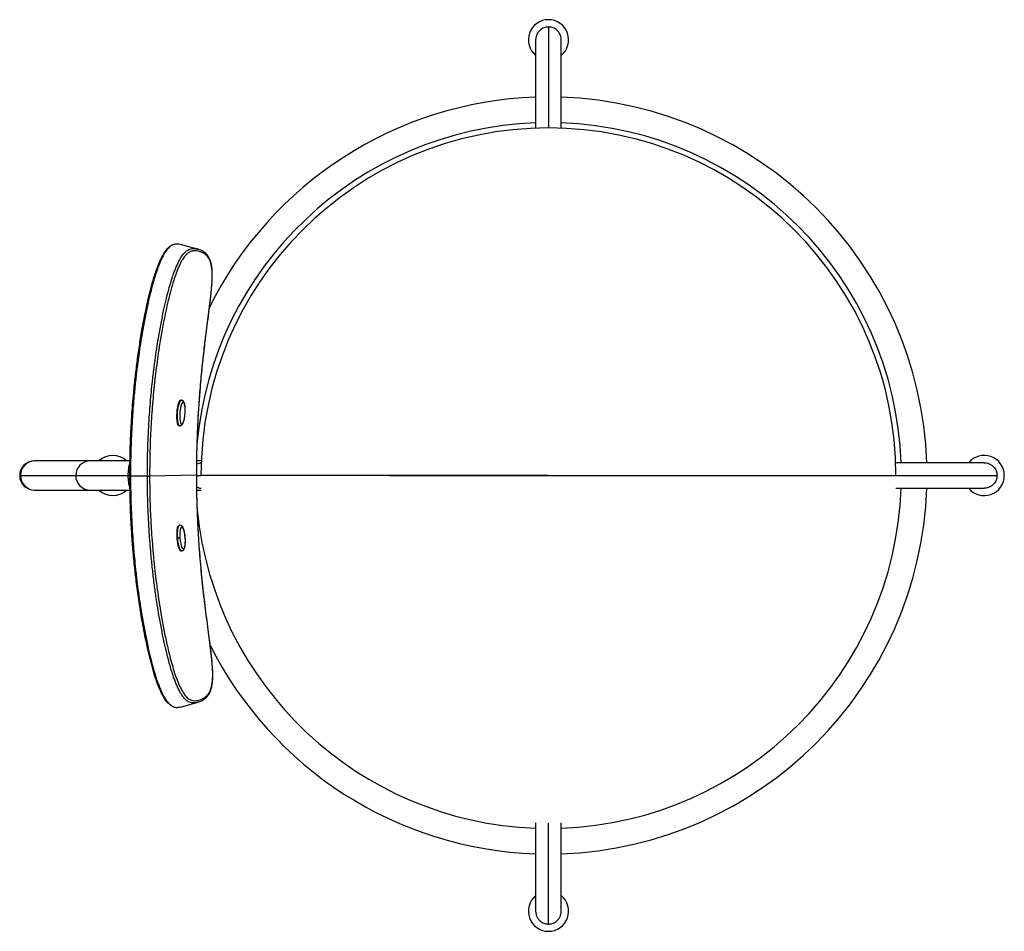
# Paper-space layout '_Top' of a CAD drawing. Header units: millimetres. Extents: x -289 to 249, y -249 to 249.
import ezdxf

# ---------------------------------------------------------------- set-up
doc = ezdxf.new("R2010")
doc.units = ezdxf.units.MM

psp = doc.layouts.new('_Top')

# ---------------------------------------------------------------- linework, layer by layer
at = {"color": 7, "linetype": 'Continuous', "lineweight": 25}
for p, q in [((0, 245.24), (0, 190)), ((-7, 238.21), (-7, 189.87)), ((7, 189.87), (7, 238.21)), ((-200.6, 41.17), (-201.04, 41.2)), ((-201.6, 27.2), (-202.03, 27.24)), ((-228.86, 8), (-281.11, 8)), ((-189.7, 6.98), (-192.45, 6.24)), ((-189.83, 8), (-192.27, 8)), ((238.24, 7), (189.87, 7)), ((-289.11, 0), (-228.87, 0)), ((-192.32, 0.22), (-218.08, -0.32)), ((-192.31, 0), (-190, 0)), ((-87, 0), (87, 0)), ((190, 0), (245.26, 0)), ((-219.29, -0.33), (-228.51, -0.33)), ((-281.11, -8), (-228.78, -8)), ((-192.24, -8), (-189.83, -8)), ((189.87, -7), (238.24, -7)), ((-201.53, -27.21), (-201.96, -27.24)), ((-202.71, -34.25), (-203.19, -34.29)), ((-200.94, -41.2), (-200.51, -41.17)), ((-205.65, -126.24), (-205.35, -126.37)), ((-191.64, -123.95), (-191.68, -123.96)), ((-7, -189.87), (-7, -238.21)), ((0, -245.24), (0, -190)), ((7, -238.21), (7, -189.87))]:
    psp.add_line(p, q, dxfattribs=at)
at = {"color": 7, "linetype": 'Continuous', "lineweight": 25, "flags": 128}
for points in [[(-191.51, 123.7), (-196, 124.92), (-200.49, 126.14)], [(-201.09, 41.2), (-201.48, 41.04), (-201.87, 40.54), (-202.25, 39.72), (-202.59, 38.63), (-202.89, 37.31), (-203.12, 35.84), (-203.27, 34.29), (-203.34, 32.74), (-203.32, 31.26), (-203.21, 29.92), (-203.03, 28.81), (-202.76, 27.96), (-202.45, 27.43), (-202.08, 27.24)], [(-201.6, 27.2), (-201.96, 27.39), (-202.28, 27.93), (-202.54, 28.77), (-202.73, 29.89), (-202.84, 31.22), (-202.86, 32.7), (-202.79, 34.26), (-202.63, 35.81), (-202.4, 37.28), (-202.11, 38.59), (-201.76, 39.69), (-201.38, 40.51), (-200.99, 41.01), (-200.6, 41.17)], [(-199.71, 40.1), (-200.1, 39.91), (-200.49, 39.33), (-200.85, 38.39), (-201.17, 37.16), (-201.42, 35.72), (-201.58, 34.18), (-201.64, 32.62), (-201.6, 31.18), (-201.46, 29.93), (-201.22, 28.96), (-200.92, 28.35), (-200.56, 28.13)], [(-200.56, 28.13), (-200.17, 28.32), (-199.78, 28.9), (-199.41, 29.84), (-199.09, 31.07), (-198.85, 32.51), (-198.69, 34.06), (-198.63, 35.61), (-198.67, 37.06), (-198.81, 38.31), (-199.04, 39.27), (-199.35, 39.88), (-199.71, 40.1)], [(-202.01, -27.24), (-202.36, -27.43), (-202.68, -27.96), (-202.94, -28.81), (-203.13, -29.92), (-203.24, -31.25), (-203.26, -32.73), (-203.19, -34.29)], [(-202.71, -34.25), (-202.78, -32.7), (-202.76, -31.22), (-202.65, -29.89), (-202.46, -28.77), (-202.2, -27.93), (-201.88, -27.39), (-201.53, -27.21)], [(-198.6, -34.06), (-198.76, -32.51), (-199.01, -31.07), (-199.33, -29.84), (-199.69, -28.9), (-200.09, -28.32), (-200.48, -28.13), (-200.84, -28.35), (-201.14, -28.96), (-201.38, -29.93), (-201.52, -31.17), (-201.56, -32.62), (-201.5, -34.17)], [(-203.19, -34.29), (-203.04, -35.84), (-202.81, -37.31), (-202.51, -38.63), (-202.17, -39.72), (-201.79, -40.54), (-201.39, -41.04), (-201, -41.2), (-200.99, -41.2)], [(-200.51, -41.17), (-200.52, -41.17), (-200.91, -41.01), (-201.3, -40.51), (-201.68, -39.69), (-202.03, -38.59), (-202.33, -37.28), (-202.56, -35.81), (-202.71, -34.25)], [(-201.5, -34.17), (-201.34, -35.72), (-201.09, -37.16), (-200.77, -38.39), (-200.41, -39.33), (-200.01, -39.91), (-199.62, -40.1), (-199.26, -39.88), (-198.96, -39.27), (-198.72, -38.31), (-198.58, -37.06), (-198.54, -35.61), (-198.6, -34.06)], [(-198.57, -34.06), (-198.57, -34.06), (-198.6, -34.06)], [(-200.65, -126.41), (-196.16, -125.19), (-191.68, -123.97)]]:
    psp.add_lwpolyline(points, dxfattribs=at)
at = {"color": 7, "linetype": 'Continuous', "lineweight": 25}
for centre, radius, start, end in [((0, 238.21), 11, 309.5212, 230.4788), ((0, 0), 206.95, 91.9384, 153.6865), ((0, 0), 206.95, 1.9384, 88.0616), ((0, 0), 192.95, 92.0791, 174.8589), ((0, 0), 190, 0, 180), ((0, 0), 192.95, 2.0791, 87.9209), ((-200.69, 40.18), 0.988, 355.1031, 84.9371), ((-201.54, 28.19), 0.983, 266.6745, 356.7895), ((-238.24, 0), 11, 46.6582, 133.3418), ((238.24, 0), 11, 219.5212, 140.4788), ((-281.11, 0), 8, 90, 270), ((-280.73, 0.02), 7.98, 90.1811, 180.1337), ((-250.5, 0.02), 7.98, 90.1811, 180.1337), ((-210.47, 0.77), 19.43, 160.9444, 182.2678), ((-280.73, -0.03), 7.97, 179.8198, 269.8655), ((-250.51, -0.03), 7.97, 179.8198, 269.8655), ((-211.59, -0.92), 18.31, 177.1274, 199.9682), ((-238.24, 0), 11, 226.6582, 313.3418), ((0, 0), 192.95, 272.0791, 357.9209), ((0, 0), 206.95, 271.9384, 358.0616), ((0, 0), 192.95, 185.6397, 267.9209), ((-197.83, -98.47), 64.4, 93.2658, 94.3442), ((0, 0), 206.95, 206.5423, 268.0616), ((0, -238.21), 11, 129.5212, 50.4788)]:
    psp.add_arc(centre, radius, start, end, dxfattribs=at)
for points, knots in [([(0, 245.24), (-0.66, 245.19), (-2.16, 245.06), (-4.14, 244.03), (-5.72, 242.44), (-6.78, 240.49), (-6.93, 238.99), (-7, 238.21)], [0, 0, 0, 0, 0.180424, 0.408835, 0.58966, 0.789337, 1, 1, 1, 1]), ([(7, 238.21), (6.93, 238.99), (6.78, 240.49), (5.72, 242.44), (4.14, 244.03), (2.16, 245.06), (0.66, 245.19), (0, 245.24)], [0, 0, 0, 0, 0.210663, 0.41034, 0.591165, 0.819576, 1, 1, 1, 1]), ([(-228.87, -0.33), (-228.87, 0.63), (-228.87, 2.49), (-228.85, 5.22), (-228.81, 7.99), (-228.76, 10.93), (-228.68, 14.24), (-228.57, 17.8), (-228.42, 21.61), (-228.19, 26.45), (-227.85, 32.14), (-227.37, 38.77), (-226.73, 46.13), (-225.89, 54.27), (-224.8, 63.07), (-223.54, 71.8), (-222.29, 79.34), (-221.13, 85.57), (-220.1, 90.67), (-219.03, 95.56), (-217.99, 99.94), (-217.04, 103.61), (-216.16, 106.81), (-215.21, 109.93), (-214.2, 112.92), (-213.13, 115.74), (-212.1, 118.05), (-211.15, 119.94), (-210.01, 121.93), (-208.65, 123.73), (-207.53, 124.85), (-206.99, 125.13), (-206.92, 125.17)], [0, 0, 0, 0, 0.020808, 0.040564, 0.059268, 0.081137, 0.104578, 0.131415, 0.158692, 0.187544, 0.236709, 0.282854, 0.332184, 0.397422, 0.461138, 0.525143, 0.589394, 0.627498, 0.663073, 0.702805, 0.73682, 0.761691, 0.786246, 0.810482, 0.835104, 0.859645, 0.884071, 0.902489, 0.92097, 0.95762, 0.994358, 1, 1, 1, 1]), ([(-205.23, 126.14), (-205.26, 126.13), (-205.61, 126.02), (-206.31, 125.61), (-207.26, 124.88), (-208.18, 123.93), (-209.3, 122.51), (-210.46, 120.62), (-211.62, 118.29), (-212.49, 116.35), (-213.36, 114.15), (-214.34, 111.43), (-215.46, 107.93), (-216.7, 103.54), (-218, 98.4), (-219.37, 92.4), (-220.79, 85.46), (-222.05, 78.55), (-223.15, 71.85), (-224.11, 65.36), (-225.05, 58.19), (-225.94, 50.35), (-226.65, 42.98), (-227.2, 36.16), (-227.62, 29.96), (-227.98, 23.34), (-228.27, 16.15), (-228.47, 8.21), (-228.5, 2.62), (-228.51, -0.33)], [0, 0, 0, 0, 0.002546, 0.028457, 0.052117, 0.071767, 0.090679, 0.126056, 0.144401, 0.162891, 0.181387, 0.201282, 0.229435, 0.262492, 0.299311, 0.342198, 0.392553, 0.448729, 0.490185, 0.535545, 0.586822, 0.642494, 0.701765, 0.742772, 0.786421, 0.832788, 0.882331, 0.937878, 1, 1, 1, 1]), ([(-219.29, -0.33), (-219.28, 2.81), (-219.25, 8.73), (-219.02, 17.12), (-218.69, 24.67), (-218.28, 31.61), (-217.81, 38.1), (-217.28, 44.21), (-216.63, 50.7), (-215.84, 57.47), (-214.93, 64.35), (-214.01, 70.58), (-212.94, 77.07), (-211.71, 83.82), (-210.31, 90.62), (-208.97, 96.51), (-207.68, 101.55), (-206.46, 105.85), (-205.36, 109.29), (-204.39, 111.96), (-203.25, 114.8), (-201.81, 117.82), (-200.37, 120.16), (-199.25, 121.54), (-198.28, 122.54), (-197.2, 123.33), (-196.01, 123.88), (-194.72, 124.12), (-193.32, 124.05), (-192.21, 123.91), (-191.6, 123.71), (-191.49, 123.67)], [0, 0, 0, 0, 0.058809, 0.110787, 0.157064, 0.200347, 0.240802, 0.27887, 0.315304, 0.362789, 0.406492, 0.445215, 0.480697, 0.529686, 0.573605, 0.611019, 0.643152, 0.67202, 0.696637, 0.714062, 0.73029, 0.762664, 0.793928, 0.810687, 0.828122, 0.852844, 0.880228, 0.9108, 0.948439, 0.990167, 1, 1, 1, 1]), ([(-205.56, 126.08), (-205.78, 126.01), (-206.15, 125.89), (-206.55, 125.57), (-206.72, 125.44)], [0, 0, 0, 0, 0.57967, 1, 1, 1, 1]), ([(-200.49, 126.13), (-200.51, 126.14), (-200.95, 126.29), (-201.83, 126.43), (-203.07, 126.54), (-204.19, 126.49), (-204.91, 126.25), (-205.23, 126.14)], [0, 0, 0, 0, 0.009768, 0.302062, 0.582609, 0.814821, 1, 1, 1, 1]), ([(-192.32, 0.22), (-192.3, 4.19), (-192.26, 11.98), (-191.89, 23.41), (-191.34, 34.54), (-190.56, 45.62), (-189.57, 56.79), (-188.36, 67.97), (-187.17, 77.56), (-186.15, 85.51), (-185.32, 91.88), (-184.64, 97.55), (-184.14, 102.49), (-183.85, 106.67), (-183.79, 110.39), (-184.02, 113.43), (-184.49, 115.82), (-185.14, 117.68), (-185.92, 119.12), (-186.9, 120.33), (-188.07, 121.32), (-189.46, 122.05), (-190.92, 122.54), (-192.43, 122.82), (-193.99, 122.92), (-195.51, 122.63), (-197.03, 121.79), (-198.52, 120.38), (-199.87, 118.54), (-200.98, 116.57), (-202.09, 114.33), (-203.45, 111.08), (-205.04, 106.41), (-206.53, 101.2), (-207.95, 95.58), (-209.23, 89.87), (-210.43, 84.02), (-211.95, 75.85), (-213.62, 65.32), (-215.28, 52.29), (-216.55, 39.29), (-217.43, 26.28), (-217.98, 13.16), (-218.05, 4.26), (-218.08, -0.32)], [0, 0, 0, 0, 0.037686, 0.073889, 0.108612, 0.143498, 0.179446, 0.215364, 0.250803, 0.271938, 0.292824, 0.313442, 0.32916, 0.344779, 0.360489, 0.376053, 0.391729, 0.407344, 0.422918, 0.438558, 0.459002, 0.479941, 0.50087, 0.521722, 0.542446, 0.563223, 0.578822, 0.594467, 0.610098, 0.617946, 0.625824, 0.641475, 0.657176, 0.675876, 0.694014, 0.712721, 0.73163, 0.750793, 0.791643, 0.832774, 0.875378, 0.915604, 0.956501, 1, 1, 1, 1]), ([(-192.32, 0.22), (-192.31, 2.22), (-192.31, 5.9), (-192.23, 10.93), (-192.14, 14.98), (-192.05, 18.28), (-191.95, 21.18), (-191.84, 24.02), (-191.71, 26.9), (-191.31, 34.95), (-190.58, 45.67), (-189.34, 58.99), (-188.14, 69.81), (-186.99, 79.01), (-186.01, 86.58), (-185.23, 92.55), (-184.6, 97.89), (-184.13, 102.57), (-183.85, 106.54), (-183.75, 110.15), (-183.92, 113.19), (-184.31, 115.67), (-184.9, 117.65), (-185.62, 119.25), (-186.4, 120.42), (-187.2, 121.31), (-188.01, 122.02), (-188.9, 122.61), (-190.05, 123.23), (-190.99, 123.53), (-191.5, 123.69)], [0, 0, 0, 0, 0.037871, 0.069541, 0.095014, 0.11441, 0.131983, 0.149876, 0.168089, 0.186518, 0.302361, 0.371324, 0.440259, 0.509135, 0.548294, 0.587349, 0.626384, 0.655865, 0.685198, 0.714822, 0.744258, 0.773767, 0.803306, 0.832675, 0.862103, 0.886019, 0.910482, 0.935725, 0.965199, 1, 1, 1, 1]), ([(-198.66, 34.12), (-198.64, 34.5), (-198.58, 35.37), (-198.6, 36.66), (-198.69, 37.94), (-198.87, 39.06), (-199.13, 39.93), (-199.47, 40.55), (-199.94, 40.99), (-200.37, 41.15), (-200.61, 41.17), (-200.63, 41.17)], [0, 0, 0, 0, 0.112715, 0.252546, 0.39334, 0.536518, 0.685412, 0.808943, 0.900502, 0.989114, 1, 1, 1, 1]), ([(-201.57, 27.2), (-201.35, 27.23), (-200.93, 27.27), (-200.45, 27.64), (-200.05, 28.12), (-199.69, 28.83), (-199.34, 29.83), (-199.04, 31.04), (-198.82, 32.41), (-198.69, 33.46), (-198.66, 34.03), (-198.66, 34.12)], [0, 0, 0, 0, 0.090868, 0.176784, 0.276335, 0.410972, 0.549401, 0.694248, 0.834684, 0.973387, 1, 1, 1, 1]), ([(238.24, 7), (239.01, 6.93), (240.52, 6.78), (242.46, 5.72), (244.05, 4.14), (245.08, 2.16), (245.21, 0.66), (245.26, 0)], [0, 0, 0, 0, 0.2105836, 0.4102151, 0.5910402, 0.8195061, 1, 1, 1, 1]), ([(-218.08, -0.32), (-218.06, -3.02), (-218.03, -8.14), (-217.83, -15.62), (-217.54, -22.97), (-217.13, -30.27), (-216.59, -37.69), (-215.95, -44.9), (-215.21, -51.95), (-214.38, -58.87), (-213.45, -65.72), (-212.39, -72.61), (-211.38, -78.48), (-210.46, -83.36), (-209.67, -87.32), (-208.83, -91.26), (-207.96, -95.08), (-206.96, -99.15), (-205.82, -103.44), (-204.44, -108.04), (-202.9, -112.36), (-201.25, -116.09), (-199.85, -118.6), (-198.76, -120.1), (-197.89, -121.11), (-196.98, -121.95), (-196.03, -122.55), (-194.84, -123.05), (-193.46, -123.19), (-191.91, -122.99), (-190.54, -122.64), (-189.32, -122.18), (-188.26, -121.63), (-187.26, -120.89), (-186.42, -120.04), (-185.74, -119.14), (-185.2, -118.22), (-184.64, -116.94), (-184.09, -115.17), (-183.68, -112.61), (-183.51, -109.39), (-183.64, -105.53), (-183.97, -101.28), (-184.51, -96.28), (-185.21, -90.59), (-186.05, -84.25), (-187.16, -75.78), (-188.5, -65.06), (-189.86, -52.1), (-190.92, -39.22), (-191.69, -26.35), (-192.2, -13.28), (-192.28, -4.35), (-192.32, 0.22)], [0, 0, 0, 0, 0.025558, 0.048622, 0.071024, 0.095346, 0.117996, 0.141625, 0.164012, 0.185213, 0.207816, 0.229639, 0.251307, 0.264388, 0.276765, 0.289772, 0.302741, 0.314132, 0.329848, 0.345582, 0.361217, 0.376926, 0.392513, 0.400359, 0.408289, 0.418594, 0.429026, 0.439737, 0.460456, 0.481331, 0.502113, 0.51772, 0.533361, 0.549375, 0.564606, 0.575254, 0.585577, 0.595897, 0.611496, 0.627155, 0.642753, 0.658402, 0.674021, 0.689605, 0.710218, 0.730972, 0.751816, 0.792465, 0.834212, 0.87589, 0.915292, 0.956661, 1, 1, 1, 1]), ([(-191.65, -123.96), (-191.16, -123.81), (-190.26, -123.52), (-189.12, -122.96), (-188.27, -122.42), (-187.63, -121.92), (-187.05, -121.4), (-186.52, -120.81), (-185.88, -120), (-185.19, -118.85), (-184.5, -117.15), (-183.95, -115.08), (-183.6, -112.48), (-183.48, -109.33), (-183.62, -105.64), (-183.93, -101.64), (-184.43, -96.94), (-185.08, -91.59), (-185.87, -85.64), (-186.99, -77.14), (-188.39, -66.03), (-189.84, -52.31), (-190.85, -40.09), (-191.51, -29.45), (-191.84, -22.49), (-192.01, -17.57), (-192.11, -14.31), (-192.21, -10.32), (-192.29, -5.37), (-192.31, -1.75), (-192.32, 0.22)], [0, 0, 0, 0, 0.034438, 0.062882, 0.085311, 0.103098, 0.120327, 0.137252, 0.153893, 0.182826, 0.211791, 0.240636, 0.269724, 0.298618, 0.327641, 0.356488, 0.385248, 0.423782, 0.462127, 0.50044, 0.586433, 0.672581, 0.758756, 0.81561, 0.871682, 0.888702, 0.907636, 0.932453, 0.963237, 1, 1, 1, 1]), ([(-192.32, 0.22), (-192.3, 0.22), (-192.27, 0.22), (-192.31, 0.22), (-192.32, 0.22)], [0, 0, 0, 0, 0.771245, 1, 1, 1, 1]), ([(245.26, 0), (245.21, -0.66), (245.08, -2.16), (244.05, -4.14), (242.46, -5.72), (240.52, -6.78), (239.01, -6.93), (238.24, -7)], [0, 0, 0, 0, 0.180494, 0.40896, 0.589785, 0.789416, 1, 1, 1, 1]), ([(-228.87, -0.33), (-228.88, -0.33), (-228.89, -0.33), (-228.86, -0.33), (-228.82, -0.33), (-228.76, -0.33), (-228.66, -0.33), (-228.57, -0.33), (-228.51, -0.33)], [0, 0, 0, 0, 0.239457, 0.368361, 0.5, 0.631639, 0.760543, 1, 1, 1, 1]), ([(-205.82, -126), (-206.14, -125.84), (-206.77, -125.53), (-207.77, -124.72), (-208.99, -123.4), (-210.2, -121.64), (-211.34, -119.52), (-212.17, -117.78), (-212.99, -115.89), (-213.78, -113.85), (-214.57, -111.61), (-215.66, -108.22), (-216.95, -103.67), (-218.39, -97.97), (-219.7, -92.17), (-220.92, -86.21), (-222.29, -78.91), (-223.71, -70.28), (-225.08, -60.47), (-226.25, -50.51), (-227.19, -40.68), (-227.94, -30.55), (-228.45, -20.77), (-228.8, -10.59), (-228.84, -3.9), (-228.87, -0.33)], [0, 0, 0, 0, 0.024636, 0.04827, 0.071952, 0.107913, 0.125582, 0.143865, 0.160743, 0.178236, 0.196503, 0.215686, 0.258161, 0.299491, 0.342331, 0.385589, 0.429541, 0.500821, 0.572142, 0.640804, 0.714823, 0.782741, 0.857364, 0.923679, 1, 1, 1, 1]), ([(-228.51, -0.33), (-228.48, -3.6), (-228.44, -9.76), (-228.17, -18.48), (-227.81, -26.32), (-227.36, -33.51), (-226.84, -40.24), (-226.26, -46.58), (-225.56, -53.29), (-224.72, -60.27), (-223.76, -67.31), (-222.79, -73.59), (-221.7, -80.07), (-220.45, -86.77), (-219.03, -93.54), (-217.67, -99.39), (-216.38, -104.38), (-215.16, -108.63), (-214.06, -112.02), (-213.09, -114.69), (-211.94, -117.56), (-210.49, -120.59), (-209.04, -122.92), (-207.94, -124.29), (-207.05, -125.2), (-206.12, -125.91), (-205.43, -126.32), (-205.07, -126.42), (-205.02, -126.43)], [0, 0, 0, 0, 0.0691108, 0.1300102, 0.1841842, 0.2348366, 0.2820808, 0.3265962, 0.3691681, 0.4245423, 0.474995, 0.5191676, 0.558678, 0.6138302, 0.6631411, 0.7049745, 0.7412564, 0.7733236, 0.80074, 0.8203504, 0.8390773, 0.8757911, 0.9105763, 0.9290205, 0.9481952, 0.9710132, 0.9958, 1, 1, 1, 1]), ([(-219.29, -0.33), (-219.16, -0.33), (-218.97, -0.33), (-218.72, -0.33), (-218.53, -0.33), (-218.36, -0.33), (-218.19, -0.32), (-218.12, -0.32), (-218.08, -0.32)], [0, 0, 0, 0, 0.239457, 0.368361, 0.5, 0.631639, 0.760543, 1, 1, 1, 1]), ([(-191.68, -123.96), (-192.09, -124.06), (-192.91, -124.26), (-194.1, -124.38), (-195.21, -124.31), (-196.23, -124.01), (-197.21, -123.51), (-198.13, -122.8), (-199.02, -121.9), (-200.12, -120.57), (-201.54, -118.28), (-202.98, -115.31), (-204.12, -112.5), (-205.08, -109.88), (-206.17, -106.56), (-207.37, -102.38), (-208.64, -97.48), (-209.98, -91.74), (-211.37, -85.11), (-212.61, -78.51), (-213.7, -72.07), (-214.66, -65.77), (-215.63, -58.71), (-216.55, -50.93), (-217.29, -43.59), (-217.87, -36.8), (-218.31, -30.61), (-218.7, -24), (-219.01, -16.82), (-219.23, -8.88), (-219.27, -3.29), (-219.29, -0.33)], [0, 0, 0, 0, 0.034039, 0.067866, 0.095043, 0.119301, 0.14158, 0.162076, 0.179282, 0.195812, 0.226904, 0.259585, 0.276204, 0.293576, 0.317825, 0.346152, 0.378181, 0.415095, 0.458598, 0.507248, 0.542757, 0.582583, 0.628137, 0.678077, 0.731364, 0.768206, 0.807436, 0.849191, 0.893781, 0.943848, 1, 1, 1, 1]), ([(0, 0), (-2.44, 0), (-7.67, 0), (-16.01, 0), (-25.29, 0), (-35.38, 0), (-46.11, 0), (-59.61, 0), (-75.78, 0), (-94.37, 0), (-110.9, 0), (-125.07, 0), (-136.72, 0), (-147.66, 0), (-157.72, 0), (-166.31, 0), (-173.41, 0), (-179.05, 0), (-183.35, 0), (-186.42, 0), (-188.43, 0), (-189.76, 0), (-189.92, 0), (-190, 0)], [0, 0, 0, 0, 0.0369404, 0.079368, 0.126555, 0.1777747, 0.232301, 0.2894096, 0.3826304, 0.477651, 0.5717012, 0.6338678, 0.6934602, 0.7496467, 0.8016274, 0.8486555, 0.8835906, 0.9143463, 0.9407987, 0.9579252, 0.9730307, 0.9867228, 1, 1, 1, 1]), ([(0, 0), (2.44, 0), (7.67, 0), (16.01, 0), (25.29, 0), (35.38, 0), (46.11, 0), (59.61, 0), (75.78, 0), (94.37, 0), (110.9, 0), (125.07, 0), (136.72, 0), (147.66, 0), (157.72, 0), (166.31, 0), (173.41, 0), (179.05, 0), (183.35, 0), (186.42, 0), (188.43, 0), (189.76, 0), (189.92, 0), (190, 0)], [0, 0, 0, 0, 0.03694, 0.079368, 0.126555, 0.177775, 0.232301, 0.28941, 0.38263, 0.477651, 0.571701, 0.633868, 0.69346, 0.749647, 0.801627, 0.848656, 0.883591, 0.914346, 0.940799, 0.957925, 0.973031, 0.986723, 1, 1, 1, 1]), ([(-192.45, -6.24), (-191.89, -6.5), (-191.04, -6.88), (-190.13, -6.91), (-189.82, -6.92)], [0, 0, 0, 0, 0.664979, 1, 1, 1, 1]), ([(-198.57, -34.06), (-198.59, -33.81), (-198.65, -33.08), (-198.8, -31.91), (-199.05, -30.6), (-199.37, -29.45), (-199.76, -28.48), (-200.17, -27.81), (-200.7, -27.38), (-201.18, -27.17), (-201.45, -27.22), (-201.52, -27.24)], [0, 0, 0, 0, 0.0722526, 0.2103969, 0.3493437, 0.4899757, 0.6345516, 0.7894386, 0.8827067, 0.9709845, 1, 1, 1, 1]), ([(-200.51, -41.14), (-200.37, -41.13), (-200.02, -41.1), (-199.58, -40.76), (-199.23, -40.29), (-198.94, -39.62), (-198.7, -38.66), (-198.55, -37.41), (-198.49, -36.05), (-198.52, -34.91), (-198.56, -34.24), (-198.57, -34.06)], [0, 0, 0, 0, 0.059302, 0.146804, 0.238843, 0.357187, 0.513033, 0.662201, 0.804996, 0.945403, 1, 1, 1, 1]), ([(-205.02, -126.43), (-204.73, -126.53), (-204.06, -126.76), (-203.01, -126.8), (-201.84, -126.69), (-201.04, -126.5), (-200.65, -126.4)], [0, 0, 0, 0, 0.179726, 0.418161, 0.714946, 1, 1, 1, 1]), ([(-7, -238.21), (-7, -238.8), (-6.93, -239.38), (-6.64, -240.5), (-6.43, -241.03), (-5.92, -242.01), (-5.61, -242.45), (-4.94, -243.22), (-4.57, -243.56), (-3.83, -244.12), (-3.44, -244.35), (-2.69, -244.72), (-2.32, -244.86), (-1.24, -245.17), (-0.58, -245.24), (0, -245.24)], [0, 0, 0, 0, 0.125, 0.125, 0.25, 0.25, 0.375, 0.375, 0.5, 0.5, 0.625, 0.625, 0.75, 0.75, 1, 1, 1, 1]), ([(0, -245.24), (0.58, -245.24), (1.24, -245.17), (2.32, -244.86), (2.69, -244.72), (3.44, -244.35), (3.83, -244.12), (4.57, -243.56), (4.94, -243.22), (5.61, -242.45), (5.92, -242.01), (6.43, -241.03), (6.64, -240.5), (6.93, -239.38), (7, -238.8), (7, -238.21)], [0, 0, 0, 0, 0.25, 0.25, 0.375, 0.375, 0.5, 0.5, 0.625, 0.625, 0.75, 0.75, 0.875, 0.875, 1, 1, 1, 1])]:
    psp.add_open_spline(points, degree=3, knots=knots, dxfattribs=at)

doc.saveas('drawing.dxf')
